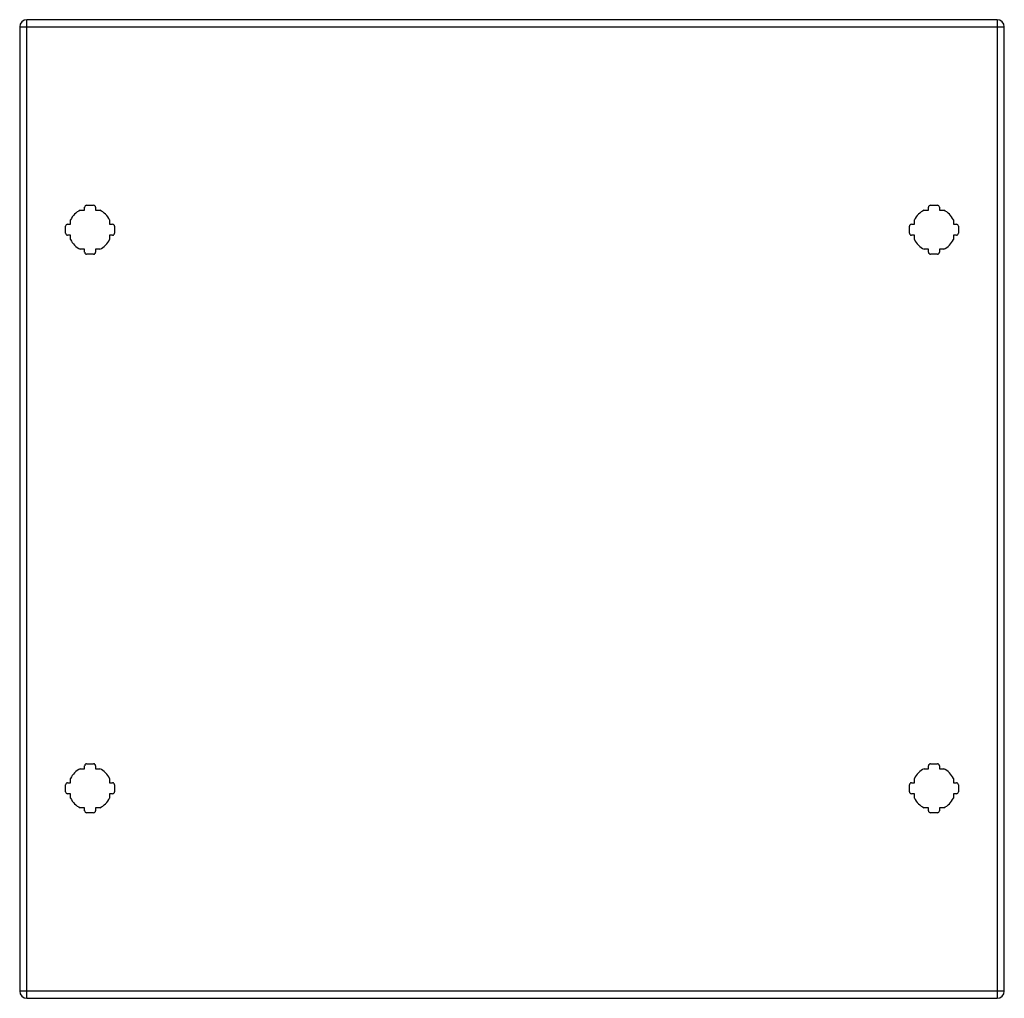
# Model space of a CAD drawing. Header units: inches. Extents: x 16.9 to 36.8, y 4.7 to 24.5.
import ezdxf

# ---------------------------------------------------------------- set-up
doc = ezdxf.new("R2010")
doc.units = ezdxf.units.IN
doc.header["$MEASUREMENT"] = 0
doc.layers.add('Visible Edges(ANSI)', color=7, linetype='Continuous', lineweight=25)
doc.layers.add('Visible Tangent Edges(ANSI)', color=7, linetype='Continuous', lineweight=25)

msp = doc.modelspace()

# ---------------------------------------------------------------- linework, layer by layer
at = {"layer": 'Visible Edges(ANSI)'}
for p, q in [((16.928, 24.335), (16.928, 4.824)), ((36.7, 24.481), (17.074, 24.481)), ((36.846, 4.824), (36.846, 24.335)), ((18.282, 20.726), (18.423, 20.726)), ((35.352, 20.726), (35.493, 20.726)), ((18.153, 20.627), (18.242, 20.627)), ((18.242, 20.627), (18.242, 20.687)), ((18.462, 20.687), (18.462, 20.627)), ((18.462, 20.627), (18.551, 20.627)), ((35.223, 20.627), (35.312, 20.627)), ((35.312, 20.627), (35.312, 20.687)), ((35.532, 20.687), (35.532, 20.627)), ((35.532, 20.627), (35.621, 20.627)), ((17.897, 20.341), (17.957, 20.341)), ((17.957, 20.341), (17.957, 20.43)), ((18.748, 20.43), (18.748, 20.341)), ((18.748, 20.341), (18.808, 20.341)), ((34.967, 20.341), (35.027, 20.341)), ((35.027, 20.341), (35.027, 20.43)), ((35.818, 20.43), (35.818, 20.341)), ((35.818, 20.341), (35.878, 20.341)), ((17.857, 20.16), (17.857, 20.302)), ((17.957, 20.121), (17.897, 20.121)), ((17.957, 20.032), (17.957, 20.121)), ((18.748, 20.121), (18.748, 20.032)), ((18.808, 20.121), (18.748, 20.121)), ((18.847, 20.302), (18.847, 20.16)), ((34.927, 20.16), (34.927, 20.302)), ((35.027, 20.121), (34.967, 20.121)), ((35.027, 20.032), (35.027, 20.121)), ((35.878, 20.121), (35.818, 20.121)), ((35.818, 20.121), (35.818, 20.032)), ((35.917, 20.302), (35.917, 20.16)), ((18.242, 19.835), (18.153, 19.835)), ((18.242, 19.775), (18.242, 19.835)), ((18.423, 19.736), (18.282, 19.736)), ((18.551, 19.835), (18.462, 19.835)), ((18.462, 19.835), (18.462, 19.775)), ((35.312, 19.835), (35.223, 19.835)), ((35.312, 19.775), (35.312, 19.835)), ((35.493, 19.736), (35.352, 19.736)), ((35.621, 19.835), (35.532, 19.835)), ((35.532, 19.835), (35.532, 19.775)), ((18.242, 9.324), (18.242, 9.384)), ((18.282, 9.423), (18.423, 9.423)), ((18.462, 9.384), (18.462, 9.324)), ((35.312, 9.324), (35.312, 9.384)), ((35.352, 9.423), (35.493, 9.423)), ((35.532, 9.384), (35.532, 9.324)), ((18.153, 9.324), (18.242, 9.324)), ((18.462, 9.324), (18.551, 9.324)), ((35.223, 9.324), (35.312, 9.324)), ((35.532, 9.324), (35.621, 9.324)), ((17.857, 8.857), (17.857, 8.999)), ((17.897, 9.038), (17.957, 9.038)), ((17.957, 9.038), (17.957, 9.127)), ((18.748, 9.127), (18.748, 9.038)), ((18.748, 9.038), (18.808, 9.038)), ((18.847, 8.999), (18.847, 8.857)), ((34.927, 8.857), (34.927, 8.999)), ((34.967, 9.038), (35.027, 9.038)), ((35.027, 9.038), (35.027, 9.127)), ((35.818, 9.127), (35.818, 9.038)), ((35.818, 9.038), (35.878, 9.038)), ((35.917, 8.999), (35.917, 8.857)), ((17.957, 8.818), (17.897, 8.818)), ((17.957, 8.729), (17.957, 8.818)), ((18.748, 8.818), (18.748, 8.729)), ((18.808, 8.818), (18.748, 8.818)), ((35.027, 8.818), (34.967, 8.818)), ((35.027, 8.729), (35.027, 8.818)), ((35.878, 8.818), (35.818, 8.818)), ((35.818, 8.818), (35.818, 8.729)), ((18.242, 8.532), (18.153, 8.532)), ((18.242, 8.472), (18.242, 8.532)), ((18.423, 8.433), (18.282, 8.433)), ((18.551, 8.532), (18.462, 8.532)), ((18.462, 8.532), (18.462, 8.472)), ((35.312, 8.532), (35.223, 8.532)), ((35.312, 8.472), (35.312, 8.532)), ((35.493, 8.433), (35.352, 8.433)), ((35.621, 8.532), (35.532, 8.532)), ((35.532, 8.532), (35.532, 8.472)), ((17.074, 4.678), (36.7, 4.678))]:
    msp.add_line(p, q, dxfattribs=at)
for centre, radius, start, end in [((17.074, 24.335), 0.146, 90, 180), ((36.7, 24.335), 0.146, 0, 90), ((18.282, 20.687), 0.0394, 90, 180), ((18.423, 20.687), 0.0394, 0, 90), ((35.352, 20.687), 0.0394, 90, 180), ((35.493, 20.687), 0.0394, 0, 90), ((18.352, 20.231), 0.443, 116.7049, 153.2951), ((18.352, 20.231), 0.443, 26.7049, 63.2951), ((35.422, 20.231), 0.443, 116.7049, 153.2951), ((35.422, 20.231), 0.443, 26.7049, 63.2951), ((17.897, 20.302), 0.0394, 90, 180), ((18.808, 20.302), 0.0394, 0, 90), ((34.967, 20.302), 0.0394, 90, 180), ((35.878, 20.302), 0.0394, 0, 90), ((17.897, 20.16), 0.0394, 180, 270), ((18.808, 20.16), 0.0394, 270, 0), ((34.967, 20.16), 0.0394, 180, 270), ((35.878, 20.16), 0.0394, 270, 0), ((18.352, 20.231), 0.443, 206.7049, 243.2951), ((18.352, 20.231), 0.443, 296.7049, 333.2951), ((35.422, 20.231), 0.443, 206.7049, 243.2951), ((35.422, 20.231), 0.443, 296.7049, 333.2951), ((18.282, 19.775), 0.0394, 180, 270), ((18.423, 19.775), 0.0394, 270, 0), ((35.352, 19.775), 0.0394, 180, 270), ((35.493, 19.775), 0.0394, 270, 0), ((18.282, 9.384), 0.0394, 90, 180), ((18.423, 9.384), 0.0394, 0, 90), ((35.352, 9.384), 0.0394, 90, 180), ((35.493, 9.384), 0.0394, 0, 90), ((18.352, 8.928), 0.443, 116.7049, 153.2951), ((18.352, 8.928), 0.443, 26.7049, 63.2951), ((35.422, 8.928), 0.443, 116.7049, 153.2951), ((35.422, 8.928), 0.443, 26.7049, 63.2951), ((17.897, 8.999), 0.0394, 90, 180), ((18.808, 8.999), 0.0394, 0, 90), ((34.967, 8.999), 0.0394, 90, 180), ((35.878, 8.999), 0.0394, 0, 90), ((17.897, 8.857), 0.0394, 180, 270), ((18.808, 8.857), 0.0394, 270, 0), ((34.967, 8.857), 0.0394, 180, 270), ((35.878, 8.857), 0.0394, 270, 0), ((18.352, 8.928), 0.443, 206.7049, 243.2951), ((18.352, 8.928), 0.443, 296.7049, 333.2951), ((35.422, 8.928), 0.443, 206.7049, 243.2951), ((35.422, 8.928), 0.443, 296.7049, 333.2951), ((18.282, 8.472), 0.0394, 180, 270), ((18.423, 8.472), 0.0394, 270, 0), ((35.352, 8.472), 0.0394, 180, 270), ((35.493, 8.472), 0.0394, 270, 0), ((17.074, 4.824), 0.146, 180, 270), ((36.7, 4.824), 0.146, 270, 0)]:
    msp.add_arc(centre, radius, start, end, dxfattribs=at)
at = {"layer": 'Visible Tangent Edges(ANSI)'}
for p, q in [((16.928, 24.335), (17.074, 24.335)), ((17.074, 24.335), (17.074, 24.481)), ((17.074, 24.335), (36.7, 24.335)), ((17.074, 4.824), (17.074, 24.335)), ((36.7, 24.481), (36.7, 24.335)), ((36.7, 24.335), (36.846, 24.335)), ((36.7, 24.335), (36.7, 4.824)), ((17.074, 4.824), (16.928, 4.824)), ((17.074, 4.678), (17.074, 4.824)), ((36.7, 4.824), (17.074, 4.824)), ((36.7, 4.824), (36.7, 4.678)), ((36.846, 4.824), (36.7, 4.824))]:
    msp.add_line(p, q, dxfattribs=at)

doc.saveas('drawing.dxf')
